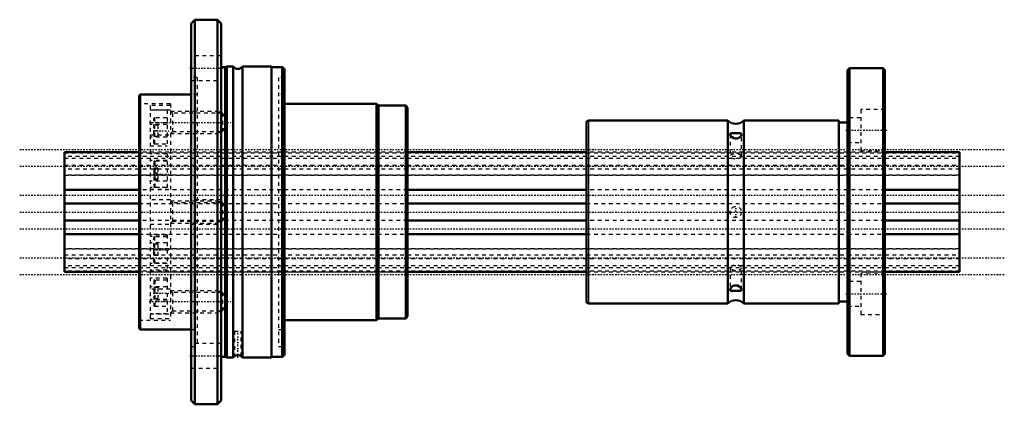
# Model space of a CAD drawing. Header units: millimetres. Extents: x -12 to 252, y -52 to 52.
import ezdxf

# ---------------------------------------------------------------- set-up
doc = ezdxf.new("R2010")
doc.units = ezdxf.units.MM
doc.linetypes.add('Center', pattern=[1.5, 0.45, -0.5, 0.05, -0.5])
doc.linetypes.add('Dashed', pattern=[2, 1, -1])
for name, color, linetype, lineweight in [('2d ConnectionPoints', 7, 'Continuous', 50), ('AM_0', 7, 'Continuous', 50), ('AM_4', 3, 'Continuous', 25), ('AM_5', 3, 'Continuous', 25), ('AM_7', 7, 'Center', 25), ('AM_9', 6, 'Dashed', 25)]:
    doc.layers.add(name, color=color, linetype=linetype, lineweight=lineweight)

# ---------------------------------------------------------------- blocks, each defined once
blk = doc.blocks.new('1_NS_3232ASpline_0_in_NS3232A_240L_4')
at = {"layer": 'AM_0'}
for p, q in [((35, 51.5), (34, 50.5)), ((34, 50.5), (34, -50.5)), ((41, 51.5), (35, 51.5)), ((35, 51.5), (35, -51.5)), ((42, 50.5), (41, 51.5)), ((41, 51.5), (41, -51.5)), ((42, 50.5), (42, -50.5)), ((43.12, 38.8), (42, 38.8)), ((43.55, 39), (43.12, 38.8)), ((43.12, 38.8), (43.12, -38.8)), ((43.55, 39), (43.55, -39)), ((45.23, 39), (43.55, 39)), ((45.23, 39), (45.23, -39)), ((55.5, 39), (47.77, 39)), ((47.77, 39), (47.77, -39)), ((55.5, 39), (55.5, -39)), ((58.42, 38.75), (55.5, 38.75)), ((58.42, 38.75), (58.42, -38.75)), ((59, 38.3), (59, -38.3)), ((20.3, 31.5), (20, 31.2)), ((20, 31.2), (20, -31.2)), ((34, 31.5), (20.3, 31.5)), ((20.3, 31.5), (20.3, -31.5)), ((83.7, 29), (59, 29)), ((84.2, 28.5), (83.7, 29)), ((83.7, 29), (83.7, -29)), ((91.5, 28.5), (84.2, 28.5)), ((84.2, 28.5), (84.2, -28.5)), ((91.5, 28.5), (91.5, -28.5)), ((92, 28), (91.5, 28.5)), ((92, 28), (92, -28)), ((59, -29), (83.7, -29)), ((83.7, -29), (84.2, -28.5)), ((84.2, -28.5), (91.5, -28.5)), ((91.5, -28.5), (92, -28)), ((20, -31.2), (20.3, -31.5)), ((20.3, -31.5), (34, -31.5)), ((42, -38.8), (43.12, -38.8)), ((43.12, -38.8), (43.55, -39)), ((43.55, -39), (45.23, -39)), ((47.77, -39), (55.5, -39)), ((55.5, -38.75), (58.42, -38.75)), ((34, -50.5), (35, -51.5)), ((35, -51.5), (41, -51.5)), ((41, -51.5), (42, -50.5))]:
    blk.add_line(p, q, dxfattribs=at)
blk.add_lwpolyline([(47.4, -38.6), (47.4, -38.6), (47.35, -38.56), (47.24, -38.49), (47.04, -38.39), (46.75, -38.31), (46.45, -38.29), (46.2, -38.32), (45.97, -38.39), (45.77, -38.48), (45.63, -38.58), (45.6, -38.6)], dxfattribs=at)
for centre, start, end in [((46.5, 39.8), 212.231, 327.769), ((57.81, 37.38), 37.7646, 66.2057), ((46.5, -39.8), 126.81, 147.769), ((46.5, -39.8), 32.231, 53.3545), ((57.81, -37.38), 293.7943, 322.2354)]:
    blk.add_arc(centre, 1.5, start, end, dxfattribs=at)
at = {"layer": 'AM_5', "linetype": 'Dashed'}
for p, q in [((28.4, 27), (41, 27)), ((41, 21), (41, 27)), ((42.42, 26.46), (41, 27)), ((42.42, 21.54), (41, 21)), ((28.4, 21), (41, 21)), ((28.4, 3), (41, 3)), ((41, -3), (41, 3)), ((42.42, 2.46), (41, 3)), ((42.42, -2.46), (41, -3)), ((28.4, -3), (41, -3)), ((28.4, -21), (41, -21)), ((41, -27), (41, -21)), ((42.42, -21.54), (41, -21)), ((28.4, -27), (41, -27)), ((42.42, -26.46), (41, -27))]:
    blk.add_line(p, q, dxfattribs=at)
at = {"layer": 'AM_7'}
for p, q in [((33.6, 38.54), (42.4, 38.54)), ((22.73, 24), (44.61, 24)), ((23.8, 21.75), (28.2, 21.75)), ((23.8, 10.14), (28.2, 10.14)), ((23.8, -10.14), (28.2, -10.14)), ((23.8, -21.75), (28.2, -21.75)), ((22.73, -24), (44.61, -24)), ((46.5, -39.04), (46.5, -31.56)), ((33.6, -38.54), (42.4, -38.54))]:
    blk.add_line(p, q, dxfattribs=at)
at = {"layer": 'AM_9'}
for p, q in [((42, 41.84), (34, 41.84)), ((35.6, 36), (34, 36)), ((34, 35.24), (42, 35.24)), ((35.6, 36), (35.6, -36)), ((57.4, 36), (57.4, -36)), ((59, 36), (57.4, 36)), ((35.6, 31.5), (34, 31.5)), ((59, 31.5), (57.4, 31.5)), ((28.4, 29), (20, 29)), ((28.4, 28.5), (23, 28.5)), ((23, 28.5), (23, -28.5)), ((28.4, 27.3), (23, 27.3)), ((27.5, 27.26), (23, 27.26)), ((27.5, 27.26), (27.5, 17.75)), ((28.4, 29), (28.4, -29)), ((28.94, 26.46), (28.4, 27)), ((42.42, 26.46), (28.94, 26.46)), ((28.94, 26.46), (28.94, 21.54)), ((43.84, 24), (42.42, 26.46)), ((42.42, 26.46), (42.42, 21.54)), ((27.5, 23.88), (23, 23.88)), ((24, 18.45), (24, 25.05)), ((24.2, 18.25), (24.2, 25.25)), ((27.5, 25.25), (24.2, 25.25)), ((42.42, 21.54), (43.84, 24)), ((27.5, 23.44), (23, 23.44)), ((25, 23.25), (24, 23.25)), ((25, 21.75), (24, 21.75)), ((25, 23.25), (25, 20.25)), ((28.4, 21), (28.94, 21.54)), ((28.94, 21.54), (42.42, 21.54)), ((23, 20.7), (28.4, 20.7)), ((27.5, 20.06), (23, 20.06)), ((25, 20.25), (24, 20.25)), ((23, 17.75), (27.5, 17.75)), ((92, 16), (23, 16)), ((24.2, 18.25), (27.5, 18.25)), ((27.5, 15.55), (23, 15.55)), ((27.5, 13.77), (23, 13.77)), ((24, 13.44), (24, 6.84)), ((24.2, 13.64), (24.2, 6.64)), ((27.5, 13.64), (24.2, 13.64)), ((27.5, 15.55), (27.5, 6.14)), ((25, 11.77), (24, 11.77)), ((25, 11.47), (24, 11.47)), ((25, 11.77), (25, 8.52)), ((27.5, 8.3), (23, 8.3)), ((25, 10.44), (24, 10.44)), ((25, 9.84), (24, 9.84)), ((25, 8.82), (24, 8.82)), ((25, 8.52), (24, 8.52)), ((27.5, 6.52), (23, 6.52)), ((23, 6.14), (27.5, 6.14)), ((24.2, 6.64), (27.5, 6.64)), ((28.4, 3.3), (23, 3.3)), ((28.94, 2.46), (28.4, 3)), ((42, 3.3), (34, 3.3)), ((42.42, 2.46), (28.94, 2.46)), ((28.94, 2.46), (28.94, -2.46)), ((43.84, 0), (42.42, 2.46)), ((42.42, 2.46), (42.42, -2.46)), ((42.42, -2.46), (43.84, 0)), ((28.4, -3), (28.94, -2.46)), ((28.94, -2.46), (42.42, -2.46)), ((23, -3.3), (28.4, -3.3)), ((34, -3.3), (42, -3.3)), ((27.5, -6.14), (23, -6.14)), ((27.5, -6.52), (23, -6.52)), ((24, -13.44), (24, -6.84)), ((24.2, -13.64), (24.2, -6.64)), ((27.5, -6.64), (24.2, -6.64)), ((27.5, -6.14), (27.5, -15.55)), ((27.5, -8.3), (23, -8.3)), ((25, -8.64), (24, -8.64)), ((25, -10.14), (24, -10.14)), ((25, -8.64), (25, -11.64)), ((25, -11.64), (24, -11.64)), ((27.5, -13.77), (23, -13.77)), ((27.5, -15.55), (23, -15.55)), ((24.2, -13.64), (27.5, -13.64)), ((23, -16), (92, -16)), ((27.5, -17.75), (23, -17.75)), ((24, -18.45), (24, -25.05)), ((27.5, -18.25), (24.2, -18.25)), ((24.2, -18.25), (24.2, -25.25)), ((27.5, -17.75), (27.5, -27.26)), ((27.5, -20.06), (23, -20.06)), ((28.4, -20.7), (23, -20.7)), ((25, -20.25), (24, -20.25)), ((25, -20.25), (25, -23.25)), ((28.94, -21.54), (28.4, -21)), ((27.5, -23.44), (23, -23.44)), ((25, -21.75), (24, -21.75)), ((25, -23.25), (24, -23.25)), ((42.42, -21.54), (28.94, -21.54)), ((28.94, -21.54), (28.94, -26.46)), ((42.42, -21.54), (42.42, -26.46)), ((43.84, -24), (42.42, -21.54)), ((27.5, -23.88), (23, -23.88)), ((24.2, -25.25), (27.5, -25.25)), ((42.42, -26.46), (43.84, -24)), ((20, -29), (28.4, -29)), ((27.5, -27.26), (23, -27.26)), ((23, -27.3), (28.4, -27.3)), ((23, -28.5), (28.4, -28.5)), ((28.4, -27), (28.94, -26.46)), ((28.94, -26.46), (42.42, -26.46)), ((34, -31.5), (35.6, -31.5)), ((57.4, -31.5), (59, -31.5)), ((45.6, -31.9), (47.4, -31.9)), ((45.6, -31.9), (45.6, -38.6)), ((47.4, -38.6), (47.4, -31.9)), ((42, -35.24), (34, -35.24)), ((34, -36), (35.6, -36)), ((57.4, -36), (59, -36)), ((45.78, -38.48), (45.82, -38.46)), ((34, -41.84), (42, -41.84))]:
    blk.add_line(p, q, dxfattribs=at)
for centre, start, end in [((24.2, 25.05), 90, 180), ((24.2, 18.45), 180, 270), ((24.2, 13.44), 90, 180), ((24.2, 6.84), 180, 270), ((24.2, -6.84), 90, 180), ((24.2, -13.44), 180, 270), ((24.2, -18.45), 90, 180), ((24.2, -25.05), 180, 270)]:
    blk.add_arc(centre, 0.2, start, end, dxfattribs=at)
blk = doc.blocks.new('2_NS_3232ASpline_b_0_in_NS3232A_240L_4')
at = {"layer": 'AM_0'}
for p, q in [((210.5, 38.5), (210, 38)), ((210, 38), (210, -38)), ((219.5, 38.5), (210.5, 38.5)), ((210.5, 38.5), (210.5, -38.5)), ((219.5, 38.5), (219.5, -38.5)), ((220, 38), (219.5, 38.5)), ((220, 38), (220, -38)), ((140, 24), (140, -24)), ((177.86, 24.5), (140.5, 24.5)), ((177.86, 24.5), (177.86, -24.5)), ((182.14, 24.5), (182.14, -24.5)), ((207.6, 24.5), (182.14, 24.5)), ((207.6, 24.5), (207.6, -24.5)), ((210, 24), (207.6, 24)), ((140.5, -24.5), (177.86, -24.5)), ((182.14, -24.5), (207.6, -24.5)), ((207.6, -24), (210, -24)), ((210, -38), (210.5, -38.5)), ((210.5, -38.5), (219.5, -38.5)), ((219.5, -38.5), (220, -38))]:
    blk.add_line(p, q, dxfattribs=at)
for points in [[(179.74, 21.15), (179.28, 21.14), (178.91, 21.11), (178.62, 21.02), (178.5, 20.83), (178.5, 20.79)], [(181.5, 20.79), (181.5, 20.79), (181.43, 20.97), (181.25, 21.08), (180.93, 21.13), (180.46, 21.15), (179.96, 21.15), (179.74, 21.15)], [(178.5, 20.79), (178.55, 20.58), (178.7, 20.31), (179, 20.01), (179.45, 19.75), (179.95, 19.65), (180.4, 19.7), (180.8, 19.87), (181.15, 20.14), (181.41, 20.49), (181.5, 20.79)], [(181.5, -20.79), (181.44, -20.54), (181.26, -20.26), (180.94, -19.96), (180.47, -19.72), (179.97, -19.65), (179.53, -19.72), (179.14, -19.9), (178.8, -20.19), (178.56, -20.54), (178.5, -20.79)], [(178.5, -20.79), (178.5, -20.83), (178.59, -20.99), (178.79, -21.09), (179.14, -21.13), (179.51, -21.15)], [(179.51, -21.15), (179.95, -21.15), (180.39, -21.15), (180.79, -21.14), (181.14, -21.1), (181.41, -21), (181.5, -20.79), (181.5, -20.79)]]:
    blk.add_lwpolyline(points, dxfattribs=at)
for centre, radius, start, end in [((140.5, 24), 0.5, 90, 180), ((180, 26.6), 3, 224.427, 315.573), ((180, -26.6), 3, 44.427, 135.573), ((140.5, -24), 0.5, 180, 270)]:
    blk.add_arc(centre, radius, start, end, dxfattribs=at)
at = {"layer": 'AM_4'}
blk.add_line((140.5, 24.5), (140.5, -24.5), dxfattribs=at)
at = {"layer": 'AM_7'}
for p, q in [((209.5, 21.92), (220.5, 21.92)), ((180, -1.58), (180, 1.58)), ((209.5, -21.92), (220.5, -21.92))]:
    blk.add_line(p, q, dxfattribs=at)
at = {"layer": 'AM_9'}
for p, q in [((213.5, 27.42), (213.5, 16.42)), ((220, 27.42), (213.5, 27.42)), ((213.5, 25.22), (210, 25.22)), ((178.5, 20.78), (178.5, 14.93)), ((181.5, 14.93), (181.5, 20.79)), ((210, 18.62), (213.5, 18.62)), ((220, 16), (140, 16)), ((213.5, 16.42), (220, 16.42)), ((178.85, 0.97), (179.14, 1.23)), ((179.14, 1.23), (179.25, 1.3)), ((180.13, -1.49), (179.93, -1.5)), ((178.5, -14.93), (178.5, -20.78)), ((181.5, -20.79), (181.5, -14.93)), ((140, -16), (220, -16)), ((213.5, -16.42), (213.5, -27.42)), ((220, -16.42), (213.5, -16.42)), ((213.5, -18.62), (210, -18.62)), ((210, -25.22), (213.5, -25.22)), ((213.5, -27.42), (220, -27.42))]:
    blk.add_line(p, q, dxfattribs=at)
blk.add_circle((180, 0), 1.5, dxfattribs=at)
for centre in [(180, 14.93), (180, -14.93)]:
    blk.add_ellipse(centre, major_axis=(1.5, 0), ratio=0.5, dxfattribs=at)
blk = doc.blocks.new('3_NS_3232A_240L_Shaft_0_in_NS3232A_240L_4')
at = {"layer": 'AM_0'}
for p, q in [((20, 16), (0, 16)), ((0, 16), (0, -16)), ((140, 16), (92, 16)), ((240, 16), (220, 16)), ((240, 16), (240, -16)), ((20, 5.93), (0, 5.93)), ((140, 5.93), (92, 5.93)), ((240, 5.93), (220, 5.93)), ((0, 2.3), (20, 2.3)), ((92, 2.3), (140, 2.3)), ((220, 2.3), (240, 2.3)), ((20, -2.3), (0, -2.3)), ((140, -2.3), (92, -2.3)), ((240, -2.3), (220, -2.3)), ((0, -5.93), (20, -5.93)), ((92, -5.93), (140, -5.93)), ((220, -5.93), (240, -5.93)), ((0, -16), (20, -16)), ((92, -16), (140, -16)), ((220, -16), (240, -16))]:
    blk.add_line(p, q, dxfattribs=at)
at = {"layer": 'AM_7'}
for p, q in [((-12, 16.76), (252, 16.76)), ((-12, 12.27), (252, 12.27)), ((-12, 4.49), (252, 4.49)), ((-12, 0), (252, 0)), ((-12, -4.49), (252, -4.49)), ((-12, -12.27), (252, -12.27)), ((-12, -16.76), (252, -16.76))]:
    blk.add_line(p, q, dxfattribs=at)
at = {"layer": 'AM_9'}
for p, q in [((92, 16), (20, 16)), ((220, 16), (140, 16)), ((0, 15.83), (240, 15.83)), ((240, 14.86), (0, 14.86)), ((0, 14.38), (240, 14.38)), ((0, 12.57), (240, 12.57)), ((240, 11.5), (0, 11.5)), ((240, 9.9), (0, 9.9)), ((0, 9.89), (240, 9.89)), ((92, 5.93), (20, 5.93)), ((220, 5.93), (140, 5.93)), ((20, 2.3), (92, 2.3)), ((140, 2.3), (220, 2.3)), ((92, -2.3), (20, -2.3)), ((220, -2.3), (140, -2.3)), ((20, -5.93), (92, -5.93)), ((140, -5.93), (220, -5.93)), ((240, -9.89), (0, -9.89)), ((0, -9.9), (240, -9.9)), ((0, -11.5), (240, -11.5)), ((240, -12.57), (0, -12.57)), ((240, -14.38), (0, -14.38)), ((0, -14.86), (240, -14.86)), ((240, -15.83), (0, -15.83)), ((20, -16), (92, -16)), ((140, -16), (220, -16))]:
    blk.add_line(p, q, dxfattribs=at)

msp = doc.modelspace()

# ---------------------------------------------------------------- linework, layer by layer
at = {"layer": '2d ConnectionPoints'}
for p in [(0, 0), (20, 0), (220, 0), (220, 0)]:
    msp.add_point(p, dxfattribs=at)

# ---------------------------------------------------------------- block references
for name in ['1_NS_3232ASpline_0_in_NS3232A_240L_4', '2_NS_3232ASpline_b_0_in_NS3232A_240L_4', '3_NS_3232A_240L_Shaft_0_in_NS3232A_240L_4']:
    msp.add_blockref(name, (0, 0))

doc.saveas('drawing.dxf')
